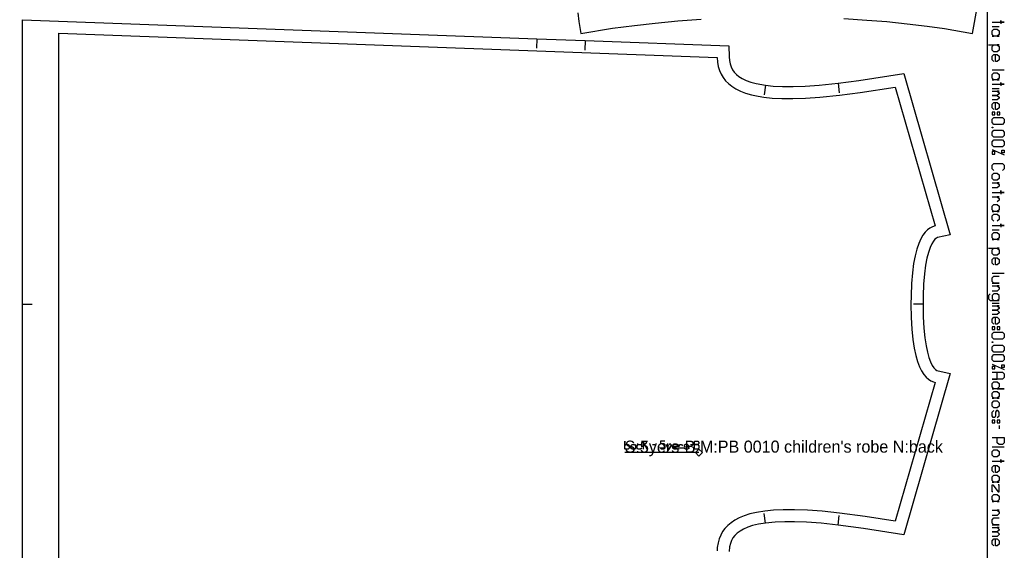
# Model space of a CAD drawing. Extents: x 0 to 2523, y 0 to 1550.
# Tile 5 of 6: x 1571 to 2388, y 542 to 983. Entities that reach past the tile are written whole.
import ezdxf

# ---------------------------------------------------------------- set-up
doc = ezdxf.new("R2010")
doc.units = 0

msp = doc.modelspace()

# ---------------------------------------------------------------- linework, layer by layer
at = {"layer": '1'}
for p, q in [((2377.992, 977.473), (2383.796, 977.473)), ((2000.106, 967.387), (1999.813, 959.392)), ((2040.078, 965.923), (2039.785, 957.928)), ((2388.149, 941.2), (2377.992, 941.2)), ((2189.793, 928.728), (2188.708, 920.802)), ((2250.083, 930.398), (2251.024, 922.454)), ((2377.992, 925.966), (2383.796, 925.966)), ((2377.992, 875.329), (2388.149, 870.977)), ((2377.992, 808.588), (2383.796, 808.588)), ((2388.149, 772.315), (2377.992, 772.315)), ((1573.097, 746.919), (1581.097, 746.919)), ((2320.658, 746.919), (2312.658, 746.919)), ((2377.992, 747.65), (2383.796, 747.65)), ((2377.992, 697.013), (2388.149, 692.661)), ((2383.796, 646.232), (2383.796, 643.33)), ((2096.046, 630.256), (2097.929, 630.255)), ((2127.585, 630.252), (2129.468, 630.252)), ((2388.149, 628.096), (2377.992, 628.096)), ((2189.794, 565.111), (2188.711, 573.038)), ((2250.084, 563.442), (2251.026, 571.387))]:
    msp.add_line(p, q, dxfattribs=at)
for points in [[(14.058, 0), (2374.091, 0), (2374.091, 1550), (14.058, 1550), (14.058, 0)], [(2377.992, 973.846), (2379.443, 975.297), (2382.345, 975.297), (2383.796, 973.846), (2383.796, 970.944), (2382.345, 969.493), (2383.796, 969.493), (2377.992, 969.493), (2379.443, 969.493), (2377.992, 970.944), (2377.992, 973.846)], [(2377.992, 937.573), (2379.443, 939.024), (2382.345, 939.024), (2383.796, 937.573), (2383.796, 934.671), (2382.345, 933.221), (2383.796, 933.221), (2377.992, 933.221), (2379.443, 933.221), (2377.992, 934.671), (2377.992, 937.573)], [(2377.992, 906.379), (2377.992, 904.202), (2380.169, 904.202), (2380.169, 906.379), (2377.992, 906.379)], [(2377.992, 900.575), (2379.443, 902.026), (2386.698, 902.026), (2388.149, 900.575), (2388.149, 897.673), (2386.698, 896.222), (2379.443, 896.222), (2377.992, 897.673), (2377.992, 900.575)], [(2382.345, 906.379), (2382.345, 904.202), (2384.521, 904.202), (2384.521, 906.379), (2382.345, 906.379)], [(2377.992, 894.046), (2378.718, 894.046), (2378.718, 893.466), (2377.992, 893.466), (2377.992, 894.046)], [(2377.992, 889.838), (2379.443, 891.289), (2386.698, 891.289), (2388.149, 889.838), (2388.149, 886.937), (2386.698, 885.486), (2379.443, 885.486), (2377.992, 886.937), (2377.992, 889.838)], [(2377.992, 881.859), (2379.443, 883.309), (2386.698, 883.309), (2388.149, 881.859), (2388.149, 878.957), (2386.698, 877.506), (2379.443, 877.506), (2377.992, 878.957), (2377.992, 881.859)], [(2385.972, 872.718), (2385.972, 874.894), (2388.149, 874.894), (2388.149, 872.718), (2385.972, 872.718)], [(2380.169, 873.588), (2377.992, 873.588), (2377.992, 871.412), (2380.169, 871.412), (2380.169, 873.588)], [(2377.992, 854.291), (2379.443, 855.742), (2382.345, 855.742), (2383.796, 854.291), (2383.796, 851.39), (2382.345, 849.939), (2379.443, 849.939), (2377.992, 851.39), (2377.992, 854.291)], [(2377.992, 828.175), (2379.443, 829.626), (2382.345, 829.626), (2383.796, 828.175), (2383.796, 825.273), (2382.345, 823.822), (2383.796, 823.822), (2377.992, 823.822), (2379.443, 823.822), (2377.992, 825.273), (2377.992, 828.175)], [(2377.992, 804.961), (2379.443, 806.412), (2382.345, 806.412), (2383.796, 804.961), (2383.796, 802.059), (2382.345, 800.608), (2383.796, 800.608), (2377.992, 800.608), (2379.443, 800.608), (2377.992, 802.059), (2377.992, 804.961)], [(2377.992, 728.063), (2377.992, 725.886), (2380.169, 725.886), (2380.169, 728.063), (2377.992, 728.063)], [(2382.345, 728.063), (2382.345, 725.886), (2384.521, 725.886), (2384.521, 728.063), (2382.345, 728.063)], [(2377.992, 722.259), (2379.443, 723.71), (2386.698, 723.71), (2388.149, 722.259), (2388.149, 719.357), (2386.698, 717.906), (2379.443, 717.906), (2377.992, 719.357), (2377.992, 722.259)], [(2377.992, 715.73), (2378.718, 715.73), (2378.718, 715.15), (2377.992, 715.15), (2377.992, 715.73)], [(2377.992, 711.522), (2379.443, 712.973), (2386.698, 712.973), (2388.149, 711.522), (2388.149, 708.621), (2386.698, 707.17), (2379.443, 707.17), (2377.992, 708.621), (2377.992, 711.522)], [(2377.992, 703.543), (2379.443, 704.993), (2386.698, 704.993), (2388.149, 703.543), (2388.149, 700.641), (2386.698, 699.19), (2379.443, 699.19), (2377.992, 700.641), (2377.992, 703.543)], [(2380.169, 695.272), (2377.992, 695.272), (2377.992, 693.096), (2380.169, 693.096), (2380.169, 695.272)], [(2385.972, 694.402), (2385.972, 696.578), (2388.149, 696.578), (2388.149, 694.402), (2385.972, 694.402)], [(2377.992, 681.054), (2379.443, 682.504), (2382.345, 682.504), (2383.796, 681.054), (2383.796, 678.152), (2382.345, 676.701), (2388.149, 676.701), (2377.992, 676.701), (2379.443, 676.701), (2377.992, 678.152), (2377.992, 681.054)], [(2377.992, 673.074), (2379.443, 674.524), (2382.345, 674.524), (2383.796, 673.074), (2383.796, 670.172), (2382.345, 668.721), (2383.796, 668.721), (2377.992, 668.721), (2379.443, 668.721), (2377.992, 670.172), (2377.992, 673.074)], [(2377.992, 665.094), (2379.443, 666.544), (2382.345, 666.544), (2383.796, 665.094), (2383.796, 662.192), (2382.345, 660.741), (2379.443, 660.741), (2377.992, 662.192), (2377.992, 665.094)], [(2377.992, 650.585), (2377.992, 648.408), (2380.169, 648.408), (2380.169, 650.585), (2377.992, 650.585)], [(2382.345, 650.585), (2382.345, 648.408), (2384.521, 648.408), (2384.521, 650.585), (2382.345, 650.585)], [(2073.921, 626.492), (2072.98, 627.434), (2072.98, 626.492), (2072.981, 633.083), (2072.98, 629.317), (2073.922, 630.258), (2075.805, 630.258), (2076.746, 629.316), (2076.746, 627.433), (2075.804, 626.492), (2073.921, 626.492)], [(2079.099, 626.492), (2078.158, 627.433), (2078.158, 629.316), (2079.1, 630.258), (2080.983, 630.257), (2081.924, 629.316), (2081.924, 630.257), (2081.924, 626.491), (2081.924, 627.433), (2080.982, 626.492), (2079.099, 626.492)], [(2130.88, 626.486), (2130.881, 633.076), (2133.705, 633.076), (2134.646, 632.134), (2134.646, 631.193), (2133.705, 630.251), (2130.88, 630.252), (2133.705, 630.251), (2134.646, 629.31), (2134.646, 627.427), (2133.704, 626.486), (2130.88, 626.486)], [(2377.992, 624.468), (2379.443, 625.919), (2382.345, 625.919), (2383.796, 624.468), (2383.796, 621.566), (2382.345, 620.116), (2379.443, 620.116), (2377.992, 621.566), (2377.992, 624.468)], [(2377.992, 603.43), (2379.443, 604.881), (2382.345, 604.881), (2383.796, 603.43), (2383.796, 600.528), (2382.345, 599.077), (2383.796, 599.077), (2377.992, 599.077), (2379.443, 599.077), (2377.992, 600.528), (2377.992, 603.43)], [(2377.992, 587.47), (2379.443, 588.921), (2382.345, 588.921), (2383.796, 587.47), (2383.796, 584.568), (2382.345, 583.118), (2383.796, 583.118), (2377.992, 583.118), (2379.443, 583.118), (2377.992, 584.568), (2377.992, 587.47)]]:
    msp.add_lwpolyline(points, close=True, dxfattribs=at)
for points in [[(2254.941, 984.086), (2274.092, 982.896), (2290.618, 981.554), (2307.602, 979.848), (2324.021, 977.849), (2338.561, 975.746), (2361.733, 971.688), (2365.764, 994.66)], [(1573.076, 510.815), (1573.097, 746.919), (1573.097, 746.919), (1573.075, 983.025), (2000.106, 967.387), (2000.106, 967.387), (2040.078, 965.923), (2159.311, 961.556), (2159.632, 952.25), (2159.899, 949.159), (2160.461, 946.385), (2161.287, 943.949), (2162.445, 941.652), (2163.957, 939.531), (2165.714, 937.694), (2167.817, 936.004), (2170.472, 934.349), (2173.785, 932.759), (2177.648, 931.348), (2182.204, 930.104), (2189.793, 928.728), (2196.361, 928.03), (2203.992, 927.633), (2212.802, 927.589), (2222.669, 927.94), (2234.318, 928.766), (2250.083, 930.398), (2267.265, 932.651), (2304.637, 938.471), (2343.209, 804.447), (2332.802, 802.156), (2331.757, 801.743), (2330.59, 800.831), (2329.257, 799.24), (2327.928, 797.055), (2326.482, 793.889), (2325.087, 789.811), (2323.866, 785.053), (2322.781, 779.333), (2321.826, 772.146), (2321.117, 763.51), (2320.73, 753.839), (2320.658, 746.919), (2320.834, 736.299), (2321.341, 727.02), (2322.139, 718.995), (2323.148, 712.364), (2324.267, 707.065), (2325.557, 702.52), (2326.92, 698.895), (2328.346, 696.029), (2329.732, 693.967), (2330.996, 692.639), (2332.062, 691.937), (2343.209, 689.393), (2304.637, 555.371), (2271.198, 560.622), (2250.084, 563.442), (2236.194, 564.909), (2224.012, 565.826), (2214, 566.229), (2205.839, 566.25), (2197.965, 565.927), (2189.794, 565.111), (2184.173, 564.164), (2179.211, 562.962), (2175.256, 561.667), (2171.688, 560.125), (2168.828, 558.517), (2166.473, 556.806), (2164.451, 554.879), (2162.857, 552.834), (2161.604, 550.607), (2160.686, 548.229), (2160.011, 545.387), (2159.634, 541.59)], [(2033.926, 988.957), (2034.829, 981.698), (2036.458, 971.831), (2062.766, 975.999), (2081.076, 978.437), (2098.367, 980.379), (2116.977, 982.103), (2136.472, 983.514)], [(2377.992, 981.1), (2388.149, 981.1), (2385.247, 981.1), (2385.247, 982.551), (2385.247, 979.649)], [(2375.091, 962.239), (2383.796, 962.239), (2382.345, 962.239), (2383.796, 960.788), (2383.796, 957.886), (2382.345, 956.435), (2379.443, 956.435), (2377.992, 957.886), (2377.992, 960.788), (2379.443, 962.239)], [(2379.443, 948.455), (2377.992, 949.906), (2377.992, 952.808), (2379.443, 954.259), (2382.345, 954.259), (2383.796, 952.808), (2383.796, 949.906), (2382.345, 948.455), (2380.894, 948.455), (2380.894, 954.259)], [(2377.992, 929.593), (2388.149, 929.593), (2385.247, 929.593), (2385.247, 931.044), (2385.247, 928.142)], [(2377.992, 923.79), (2383.796, 923.79), (2382.345, 923.79), (2383.796, 922.339), (2383.796, 921.613), (2382.345, 920.162), (2377.992, 920.162), (2382.345, 920.162), (2383.796, 918.711), (2383.796, 917.986), (2382.345, 916.535), (2377.992, 916.535)], [(2379.443, 908.555), (2377.992, 910.006), (2377.992, 912.908), (2379.443, 914.359), (2382.345, 914.359), (2383.796, 912.908), (2383.796, 910.006), (2382.345, 908.555), (2380.894, 908.555), (2380.894, 914.359)], [(2379.443, 857.919), (2377.992, 859.37), (2377.992, 862.271), (2379.443, 863.722), (2386.698, 863.722), (2388.149, 862.271), (2388.149, 859.37), (2386.698, 857.919)], [(2377.992, 847.762), (2383.796, 847.762), (2382.345, 847.762), (2383.796, 846.311), (2383.796, 844.86), (2382.345, 843.41), (2377.992, 843.41)], [(2377.992, 839.782), (2388.149, 839.782), (2385.247, 839.782), (2385.247, 841.233), (2385.247, 838.331)], [(2377.992, 836.155), (2383.796, 836.155), (2382.345, 836.155), (2383.796, 834.704), (2383.796, 833.253), (2382.345, 831.802)], [(2379.443, 815.842), (2377.992, 817.293), (2377.992, 820.195), (2379.443, 821.646), (2382.345, 821.646), (2383.796, 820.195), (2383.796, 817.293), (2382.345, 815.842)], [(2377.992, 812.215), (2388.149, 812.215), (2385.247, 812.215), (2385.247, 813.666), (2385.247, 810.764)], [(2375.091, 793.353), (2383.796, 793.353), (2382.345, 793.353), (2383.796, 791.903), (2383.796, 789.001), (2382.345, 787.55), (2379.443, 787.55), (2377.992, 789.001), (2377.992, 791.903), (2379.443, 793.353)], [(2379.443, 779.57), (2377.992, 781.021), (2377.992, 783.923), (2379.443, 785.373), (2382.345, 785.373), (2383.796, 783.923), (2383.796, 781.021), (2382.345, 779.57), (2380.894, 779.57), (2380.894, 785.373)], [(2377.992, 764.335), (2383.796, 764.335), (2379.443, 764.335), (2377.992, 765.786), (2377.992, 768.688), (2379.443, 770.139), (2383.796, 770.139)], [(2377.992, 762.159), (2383.796, 762.159), (2382.345, 762.159), (2383.796, 760.708), (2383.796, 759.257), (2382.345, 757.806), (2377.992, 757.806)], [(2376.541, 755.63), (2375.091, 754.179), (2375.091, 751.277), (2376.541, 749.826), (2383.796, 749.826), (2382.345, 749.826), (2383.796, 751.277), (2383.796, 754.179), (2382.345, 755.63), (2379.443, 755.63), (2377.992, 754.179), (2377.992, 751.277), (2379.443, 749.826)], [(2377.992, 745.474), (2383.796, 745.474), (2382.345, 745.474), (2383.796, 744.023), (2383.796, 743.297), (2382.345, 741.846), (2377.992, 741.846), (2382.345, 741.846), (2383.796, 740.395), (2383.796, 739.67), (2382.345, 738.219), (2377.992, 738.219)], [(2379.443, 730.239), (2377.992, 731.69), (2377.992, 734.592), (2379.443, 736.043), (2382.345, 736.043), (2383.796, 734.592), (2383.796, 731.69), (2382.345, 730.239), (2380.894, 730.239), (2380.894, 736.043)], [(2377.992, 690.484), (2386.698, 690.484), (2388.149, 689.033), (2388.149, 686.132), (2386.698, 684.681), (2377.992, 684.681), (2382.345, 684.681), (2382.345, 690.484)], [(2382.345, 652.761), (2383.796, 654.212), (2383.796, 657.114), (2382.78, 658.565), (2381.62, 658.565), (2380.894, 657.114), (2380.894, 654.212), (2380.169, 652.761), (2379.008, 652.761), (2377.992, 654.212), (2377.992, 657.114), (2379.443, 658.565)], [(2087.102, 627.432), (2086.16, 626.491), (2084.277, 626.491), (2083.336, 627.433), (2083.336, 629.316), (2084.278, 630.257), (2086.161, 630.257), (2087.102, 629.315)], [(2088.514, 626.491), (2088.515, 633.081), (2088.514, 629.315), (2091.339, 632.139), (2089.456, 630.256), (2091.338, 626.49)], [(2106.403, 633.079), (2102.637, 633.079), (2102.636, 631.196), (2105.461, 631.196), (2106.402, 630.254), (2106.402, 627.43), (2105.46, 626.489), (2103.577, 626.489), (2102.636, 627.431)], [(2107.814, 624.606), (2108.473, 624.605), (2111.58, 629.312), (2111.58, 630.254), (2111.58, 629.312), (2109.697, 626.488), (2107.814, 629.313), (2107.814, 630.254)], [(2116.758, 627.429), (2115.816, 626.488), (2113.934, 626.488), (2112.992, 627.429), (2112.992, 629.312), (2113.934, 630.254), (2115.817, 630.253), (2116.758, 629.312), (2116.758, 628.37), (2112.992, 628.371)], [(2118.17, 626.487), (2118.171, 630.253), (2118.17, 629.312), (2119.112, 630.253), (2120.053, 630.253), (2120.995, 629.311)], [(2126.173, 629.311), (2125.232, 630.252), (2123.349, 630.253), (2122.407, 629.594), (2122.407, 628.84), (2123.348, 628.37), (2125.231, 628.369), (2126.173, 627.899), (2126.173, 627.145), (2125.231, 626.486), (2123.348, 626.487), (2122.407, 627.428)], [(2377.992, 636.076), (2388.149, 636.076), (2388.149, 631.723), (2386.698, 630.272), (2383.796, 630.272), (2382.345, 631.723), (2382.345, 636.076)], [(2377.992, 616.488), (2388.149, 616.488), (2385.247, 616.488), (2385.247, 617.939), (2385.247, 615.037)], [(2379.443, 607.057), (2377.992, 608.508), (2377.992, 611.41), (2379.443, 612.861), (2382.345, 612.861), (2383.796, 611.41), (2383.796, 608.508), (2382.345, 607.057), (2380.894, 607.057), (2380.894, 612.861)], [(2378.718, 591.098), (2377.992, 591.098), (2377.992, 596.901), (2378.718, 596.901), (2383.07, 591.098), (2383.796, 591.098), (2383.796, 596.901), (2383.07, 596.901)], [(2377.992, 575.863), (2383.796, 575.863), (2382.345, 575.863), (2383.796, 574.412), (2383.796, 572.961), (2382.345, 571.51), (2377.992, 571.51)], [(2377.992, 563.53), (2383.796, 563.53), (2379.443, 563.53), (2377.992, 564.981), (2377.992, 567.883), (2379.443, 569.334), (2383.796, 569.334)], [(2377.992, 561.354), (2383.796, 561.354), (2382.345, 561.354), (2383.796, 559.903), (2383.796, 559.178), (2382.345, 557.727), (2377.992, 557.727), (2382.345, 557.727), (2383.796, 556.276), (2383.796, 555.55), (2382.345, 554.099), (2377.992, 554.099)], [(2379.443, 546.12), (2377.992, 547.57), (2377.992, 550.472), (2379.443, 551.923), (2382.345, 551.923), (2383.796, 550.472), (2383.796, 547.57), (2382.345, 546.12), (2380.894, 546.12), (2380.894, 551.923)]]:
    msp.add_lwpolyline(points, dxfattribs=at)
at = {"layer": '3'}
msp.add_line((2134.646, 623.603), (2072.98, 623.61), dxfattribs=at)
msp.add_lwpolyline([(1603.076, 521.921), (1603.076, 971.919), (1603.076, 971.919), (2149.638, 951.905), (2149.97, 947.958), (2150.66, 944.342), (2151.691, 941.022), (2153.052, 937.97), (2154.745, 935.147), (2156.788, 932.53), (2159.197, 930.105), (2162.003, 927.868), (2165.249, 925.811), (2168.985, 923.939), (2173.268, 922.263), (2178.182, 920.794), (2183.797, 919.561), (2188.439, 918.82), (2195.46, 918.07), (2203.457, 917.643), (2212.576, 917.583), (2223.032, 917.944), (2235.109, 918.796), (2251.261, 920.469), (2268.58, 922.738), (2297.48, 927.181), (2330.651, 811.921), (2328.441, 811.232), (2326.339, 810.152), (2324.333, 808.658), (2322.393, 806.689), (2320.53, 804.186), (2318.75, 801.077), (2317.064, 797.26), (2315.496, 792.643), (2314.083, 787.124), (2312.856, 780.6), (2311.858, 772.969), (2311.135, 764.12), (2310.729, 753.896), (2310.658, 746.919), (2310.847, 735.742), (2311.386, 726.055), (2312.226, 717.678), (2313.326, 710.474), (2314.637, 704.356), (2316.118, 699.213), (2317.738, 694.932), (2319.464, 691.415), (2321.281, 688.562), (2323.172, 686.289), (2325.142, 684.518), (2327.188, 683.197), (2329.326, 682.281), (2330.651, 681.918), (2297.48, 566.66), (2272.513, 570.535), (2251.262, 573.372), (2236.909, 574.884), (2224.625, 575.806), (2213.962, 576.231), (2204.674, 576.229), (2196.503, 575.849), (2189.34, 575.139), (2182.277, 573.984), (2176.861, 572.691), (2172.113, 571.167), (2167.963, 569.434), (2164.361, 567.513), (2161.234, 565.409), (2158.535, 563.122), (2156.232, 560.661), (2154.286, 558.001), (2152.682, 555.132), (2151.405, 552.018), (2150.457, 548.627), (2149.854, 544.935), (2149.639, 541.936)], dxfattribs=at)
msp.add_lwpolyline([(2134.646, 626.603), (2137.646, 623.603), (2134.646, 620.603), (2131.646, 623.603), (2134.646, 626.603)], close=True, dxfattribs=at)

# ---------------------------------------------------------------- texts
at = {"layer": 'Label'}
msp.add_text("S:5yers-B M:PB 0010 children's robe N:back", height=10, rotation=0.006504, dxfattribs=at).set_placement((2072.98, 623.585))

doc.saveas('drawing.dxf')
